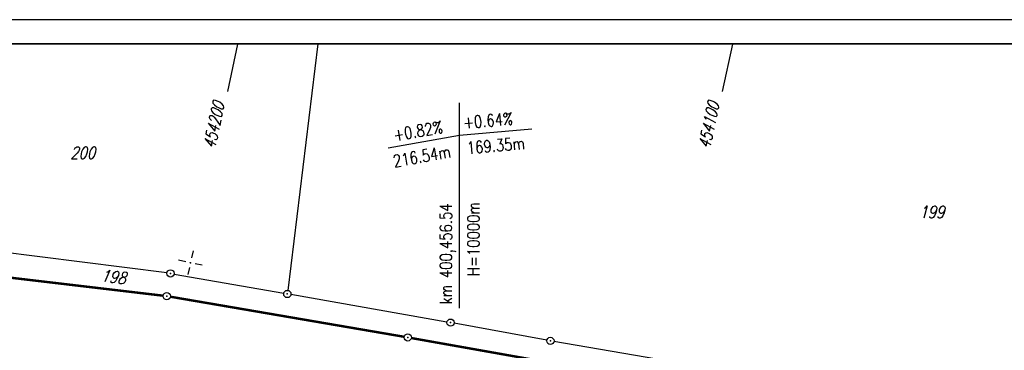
# Model space of a CAD drawing. Extents: x 0 to 1135, y 0 to 420.
# Tile 16 of 77: x 185 to 389, y 352 to 420. Entities that reach past the tile are written whole.
import ezdxf

# ---------------------------------------------------------------- set-up
doc = ezdxf.new("R2010")
doc.units = 0
doc.header["$LTSCALE"] = 2
doc.header["$MEASUREMENT"] = 0
doc.linetypes.add('AUSGEZOGEN', pattern=[0])
doc.layers.get('0').update_dxf_attribs({"color": 8, "linetype": 'AUSGEZOGEN'})
for name, color, linetype in [('FBRTOP', 8, 'AUSGEZOGEN'), ('FLSTNR', 8, 'AUSGEZOGEN'), ('GRENZL', 8, 'AUSGEZOGEN'), ('GRENZL-BAB', 7, 'AUSGEZOGEN'), ('GRENZP', 8, 'AUSGEZOGEN'), ('GRENZP-BAB', 7, 'AUSGEZOGEN'), ('NETZ', 250, 'AUSGEZOGEN'), ('NZ', 8, 'AUSGEZOGEN'), ('RAHMEN', 250, 'AUSGEZOGEN'), ('SCHLITZRINNE', 200, 'AUSGEZOGEN')]:
    doc.layers.add(name, color=color, linetype=linetype)
doc.styles.add('ROMANS', font='romans.shx', dxfattribs={"width": 0.8})

# ---------------------------------------------------------------- blocks, each defined once
blk = doc.blocks.new('IKR')
at = {"color": 0}
for p, q in [((0, 1), (0, 2.5)), ((-2.5, 0), (-1, 0)), ((1, 0), (2.5, 0)), ((0, -2.5), (0, -1))]:
    blk.add_line(p, q, dxfattribs=at)
blk.add_circle((0, 0), 0.05, dxfattribs=at)
blk.add_point((0, 0), dxfattribs=at)
blk = doc.blocks.new('GST')
at = {"color": 0}
blk.add_circle((0, 0), 0.75, dxfattribs=at)
blk.add_point((0, 0), dxfattribs=at)

msp = doc.modelspace()

# ---------------------------------------------------------------- linework, layer by layer
at = {"layer": 'FBRTOP'}
for points in [[(661.14, 179.11, 0.000001), (685.94, 183.77, 0.000098)], [(439.53, 157.45, -0.00093), (440.96, 156.69, -0.001842), (441.68, 156.31, -0.000702), (443.25, 155.45, 0.000895), (444.48, 154.78, 0.031517), (447.68, 153.29, 0.030859), (451.1, 152.2, 0.030259), (454.59, 151.53, 0.030943), (458.06, 151.31, 0.000875), (468.28, 151.29, 0.000286), (499.49, 151.31, 0.000004), (556.36, 151.37, 0.000067)], [(700.61, 186.53, -0.000002), (715, 189.24, -0.000023)], [(323.99, 279.88, -0.000006), (352.82, 279.88, -0.000191)]]:
    msp.add_lwpolyline(points, format="xyb", dxfattribs=at)
at = {"layer": 'GRENZL'}
for p, q in [((246.98, 415), (240.77, 364.15)), ((215.78, 367.74), (162.44, 374.53)), ((217.26, 367.52), (239.94, 363.54)), ((273.68, 357.62), (241.42, 363.27)), ((294.31, 353.85), (275.16, 357.35)), ((432.81, 330.24), (295.79, 353.59))]:
    msp.add_line(p, q, dxfattribs=at)
at = {"layer": 'GRENZL-BAB', "const_width": 0.5, "flags": 128}
for points in [[(215.01, 363.05), (162.61, 369.22)], [(264.83, 354.57), (216.5, 362.84)], [(293.44, 349.5), (266.31, 354.31)]]:
    msp.add_lwpolyline(points, dxfattribs=at)
at = {"layer": 'NETZ'}
for p, q in [((230.38, 414.98), (228.28, 405.2)), ((332.68, 414.98), (330.57, 405.2))]:
    msp.add_line(p, q, dxfattribs=at)
at = {"layer": 'NZ'}
for p, q in [((276.29, 360.5), (276.29, 402.84)), ((276.29, 396.18), (291.23, 397.49)), ((261.52, 393.58), (276.29, 396.18))]:
    msp.add_line(p, q, dxfattribs=at)
at = {"layer": 'RAHMEN'}
msp.add_line((1135, 420), (0, 420), dxfattribs=at)
at = {"layer": 'RAHMEN', "const_width": 0.35}
msp.add_lwpolyline([(25, 5), (1130, 5), (1130, 415), (25, 415), (25, 5)], dxfattribs=at)
at = {"layer": 'SCHLITZRINNE'}
msp.add_lwpolyline([(517.48, 212.59), (519.75, 212.63, -0.000009), (532.25, 212.63, 0.000009), (544.74, 212.63, 0.000011), (557.24, 212.63, -0.000003), (569.74, 212.63, -0.000017), (582.24, 212.63, 0.000005), (594.74, 212.63, 0.000053), (595.15, 212.63, 0.000005), (599.26, 212.63, 0.001234), (606.7, 212.65, 0.000703), (619.76, 212.74, 0.002173), (629.96, 212.86, 0.001495), (644.78, 213.15, 0.001644), (657.03, 213.47, 0.001579), (669.78, 213.88, 0.001584), (682.26, 214.37, 0.001578), (694.78, 214.93, 0.00157), (707.28, 215.57, 0.001571), (719.76, 216.29, 0.001576), (732.25, 217.09, 0.001577), (744.73, 217.97, 0.001582), (757.2, 218.93, 0.001583)], format="xyb", dxfattribs=at)

# ---------------------------------------------------------------- block references
at = {"layer": 'GRENZP'}
for p in [(216.52, 367.65), (240.68, 363.4), (274.42, 357.49), (295.05, 353.72)]:
    msp.add_blockref('GST', p, dxfattribs=at)
at = {"layer": 'GRENZP-BAB'}
for p in [(215.76, 362.96), (265.57, 354.44)]:
    msp.add_blockref('GST', p, dxfattribs=at)
at = {"layer": 'NETZ', "rotation": 167.8411}
msp.add_blockref('IKR', (220.66, 369.86), dxfattribs=at)

# ---------------------------------------------------------------- texts
at = {"layer": 'FLSTNR', "style": 'ROMANS', "oblique": 15, "width": 0.8}
for s, p in [('200', (195.81, 391.28)), ('199', (371.32, 379.06))]:
    msp.add_text(s, height=2.5, dxfattribs=at).set_placement(p)
msp.add_text('198', height=2.5, rotation=352.7195, dxfattribs=at).set_placement((202.06, 366.03))
at = {"layer": 'NETZ', "style": 'ROMANS', "oblique": 16.6, "width": 0.75}
for s, p in [('454200', (225.7, 393.23)), ('454100', (327.99, 393.23))]:
    msp.add_text(s, height=2.5, rotation=77.8411, dxfattribs=at).set_placement(p)
at = {"layer": 'NZ', "style": 'ROMANS', "width": 0.8}
for s, rotation, p in [('+0.82%%%', 9.9995, (262.84, 394.91)), ('+0.64%%%', 4.9995, (277.14, 397.49)), ('169.35m', 4.9995, (277.9, 392.27)), ('216.54m', 9.9995, (262.77, 389.54)), ('km 400,456.54', 89.9995, (274.71, 361.28)), ('H=10000m', 89.9995, (280.39, 367.11))]:
    msp.add_text(s, height=2.5, rotation=rotation, dxfattribs=at).set_placement(p)

doc.saveas('drawing.dxf')
